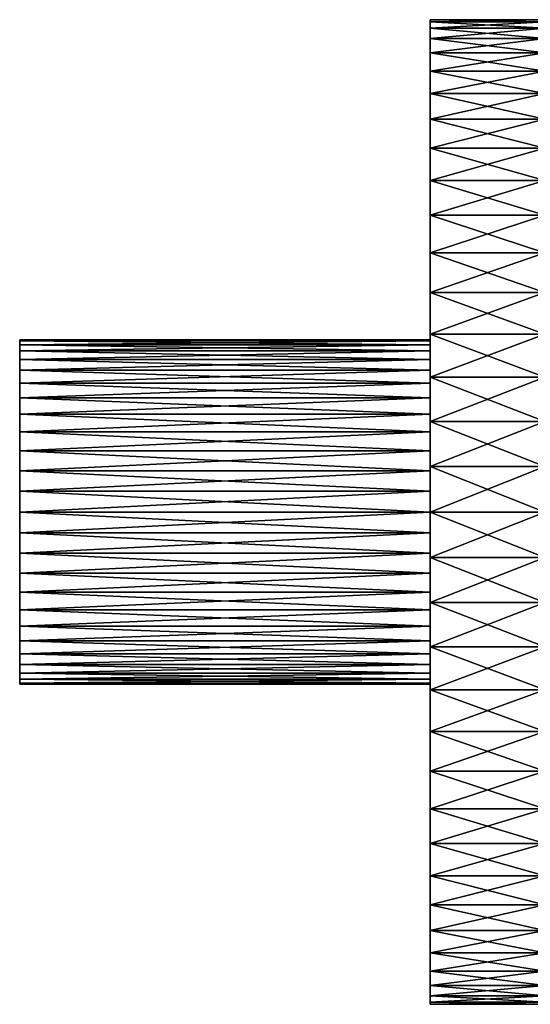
# Model space of a CAD drawing. Header units: metres. Extents: x 0 to 357, y -30 to 30.
# Tile 1 of 9: x 0 to 31, y -30 to 30. Entities that reach past the tile are written whole.
import ezdxf

# ---------------------------------------------------------------- set-up
doc = ezdxf.new("R2010")
doc.units = ezdxf.units.M
doc.layers.add('solid_122525', color=7, linetype='CONTINUOUS')

msp = doc.modelspace()

# ---------------------------------------------------------------- linework, layer by layer
at = {"layer": 'solid_122525'}
for points in [[(25, 29.871975, 2.768099), (32, 29.871975, 2.768099), (32, 29.999954)], [(25, 29.999954), (32, 29.999954), (32, 29.871975, -2.768099)], [(25, 29.871975, 2.768099), (32, 29.999954), (25, 29.999954)], [(25, 29.999954), (32, 29.871975, -2.768099), (25, 29.871975, -2.768099)], [(25, 29.871975, 2.768099), (25, 29.999954), (25, 29.871975, -2.768099)], [(25, 29.48913, 5.51258), (32, 29.48913, 5.51258), (32, 29.871975, 2.768099)], [(25, 29.48913, 5.51258), (32, 29.871975, 2.768099), (25, 29.871975, 2.768099)], [(25, 29.871975, -2.768099), (32, 29.871975, -2.768099), (32, 29.48913, -5.51258)], [(25, 29.871975, -2.768099), (32, 29.48913, -5.51258), (25, 29.48913, -5.51258)], [(25, 29.871975, 2.768099), (25, 29.871975, -2.768099), (25, 29.48913, -5.51258)], [(25, 29.48913, 5.51258), (25, 29.871975, 2.768099), (25, 29.48913, -5.51258)], [(25, 28.854687, 8.210027), (32, 28.854687, 8.210027), (32, 29.48913, 5.51258)], [(25, 28.854687, 8.210027), (32, 29.48913, 5.51258), (25, 29.48913, 5.51258)], [(25, 29.48913, -5.51258), (32, 29.48913, -5.51258), (32, 28.854687, -8.210027)], [(25, 29.48913, -5.51258), (32, 28.854687, -8.210027), (25, 28.854687, -8.210027)], [(25, 29.48913, 5.51258), (25, 29.48913, -5.51258), (25, 28.854687, -8.210027)], [(25, 28.854687, 8.210027), (25, 29.48913, 5.51258), (25, 28.854687, -8.210027)], [(25, 27.974056, 10.837422), (32, 27.974056, 10.837422), (32, 28.854687, 8.210027)], [(25, 27.974056, 10.837422), (32, 28.854687, 8.210027), (25, 28.854687, 8.210027)], [(25, 28.854687, -8.210027), (32, 28.854687, -8.210027), (32, 27.974056, -10.837422)], [(25, 28.854687, -8.210027), (32, 27.974056, -10.837422), (25, 27.974056, -10.837422)], [(25, 28.854687, 8.210027), (25, 28.854687, -8.210027), (25, 27.974056, -10.837422)], [(25, 27.974056, 10.837422), (25, 28.854687, 8.210027), (25, 27.974056, -10.837422)], [(25, 26.854755, 13.372352), (32, 26.854755, 13.372352), (32, 27.974056, 10.837422)], [(25, 26.854755, 13.372352), (32, 27.974056, 10.837422), (25, 27.974056, 10.837422)], [(25, 27.974056, -10.837422), (32, 27.974056, -10.837422), (32, 26.854755, -13.372352)], [(25, 27.974056, -10.837422), (32, 26.854755, -13.372352), (25, 26.854755, -13.372352)], [(25, 27.974056, 10.837422), (25, 27.974056, -10.837422), (25, 26.854755, -13.372352)], [(25, 26.854755, 13.372352), (25, 27.974056, 10.837422), (25, 26.854755, -13.372352)], [(25, 25.506338, 15.793184), (32, 25.506338, 15.793184), (32, 26.854755, 13.372352)], [(25, 25.506338, 15.793184), (32, 26.854755, 13.372352), (25, 26.854755, 13.372352)], [(25, 26.854755, -13.372352), (32, 26.854755, -13.372352), (32, 25.506338, -15.793184)], [(25, 26.854755, -13.372352), (32, 25.506338, -15.793184), (25, 25.506338, -15.793184)], [(25, 26.854755, 13.372352), (25, 26.854755, -13.372352), (25, 25.506338, -15.793184)], [(25, 25.506338, 15.793184), (25, 26.854755, 13.372352), (25, 25.506338, -15.793184)], [(25, 23.940306, 18.079268), (32, 23.940306, 18.079268), (32, 25.506338, 15.793184)], [(25, 23.940306, 18.079268), (32, 25.506338, 15.793184), (25, 25.506338, 15.793184)], [(25, 25.506338, -15.793184), (32, 25.506338, -15.793184), (32, 23.940306, -18.079268)], [(25, 25.506338, -15.793184), (32, 23.940306, -18.079268), (25, 23.940306, -18.079268)], [(25, 25.506338, 15.793184), (25, 25.506338, -15.793184), (25, 23.940306, -18.079268)], [(25, 23.940306, 18.079268), (25, 25.506338, 15.793184), (25, 23.940306, -18.079268)], [(25, 22.170023, 20.211096), (32, 22.170023, 20.211096), (32, 23.940306, 18.079268)], [(25, 22.170023, 20.211096), (32, 23.940306, 18.079268), (25, 23.940306, 18.079268)], [(25, 23.940306, -18.079268), (32, 23.940306, -18.079268), (32, 22.170023, -20.211096)], [(25, 23.940306, -18.079268), (32, 22.170023, -20.211096), (25, 22.170023, -20.211096)], [(25, 23.940306, 18.079268), (25, 23.940306, -18.079268), (25, 22.170023, -20.211096)], [(25, 22.170023, 20.211096), (25, 23.940306, 18.079268), (25, 22.170023, -20.211096)], [(25, 20.210598, 22.170483), (32, 20.210598, 22.170483), (32, 22.170023, 20.211096)], [(25, 20.210598, 22.170483), (32, 22.170023, 20.211096), (25, 22.170023, 20.211096)], [(25, 22.170023, -20.211096), (32, 22.170023, -20.211096), (32, 20.210598, -22.170483)], [(25, 22.170023, -20.211096), (32, 20.210598, -22.170483), (25, 20.210598, -22.170483)], [(25, 22.170023, 20.211096), (25, 22.170023, -20.211096), (25, 20.210598, -22.170483)], [(25, 20.210598, 22.170483), (25, 22.170023, 20.211096), (25, 20.210598, -22.170483)], [(25, 18.078751, 23.94071), (32, 18.078751, 23.94071), (32, 20.210598, 22.170483)], [(25, 18.078751, 23.94071), (32, 20.210598, 22.170483), (25, 20.210598, 22.170483)], [(25, 20.210598, -22.170483), (32, 20.210598, -22.170483), (32, 18.078751, -23.94071)], [(25, 20.210598, -22.170483), (32, 18.078751, -23.94071), (25, 18.078751, -23.94071)], [(25, 20.210598, 22.170483), (25, 20.210598, -22.170483), (25, 18.078751, -23.94071)], [(25, 18.078751, 23.94071), (25, 20.210598, 22.170483), (25, 18.078751, -23.94071)], [(25, 15.792667, 25.50668), (32, 15.792667, 25.50668), (32, 18.078751, 23.94071)], [(25, 15.792667, 25.50668), (32, 18.078751, 23.94071), (25, 18.078751, 23.94071)], [(25, 18.078751, -23.94071), (32, 18.078751, -23.94071), (32, 15.792667, -25.50668)], [(25, 18.078751, -23.94071), (32, 15.792667, -25.50668), (25, 15.792667, -25.50668)], [(25, 18.078751, 23.94071), (25, 18.078751, -23.94071), (25, 15.792667, -25.50668)], [(25, 15.792667, 25.50668), (25, 18.078751, 23.94071), (25, 15.792667, -25.50668)], [(25, 13.371859, 26.855032), (32, 13.371859, 26.855032), (32, 15.792667, 25.50668)], [(25, 13.371859, 26.855032), (32, 15.792667, 25.50668), (25, 15.792667, 25.50668)], [(25, 15.792667, -25.50668), (32, 15.792667, -25.50668), (32, 13.371859, -26.855032)], [(25, 15.792667, -25.50668), (32, 13.371859, -26.855032), (25, 13.371859, -26.855032)], [(25, 15.792667, 25.50668), (25, 15.792667, -25.50668), (25, 13.371859, -26.855032)], [(25, 13.371859, 26.855032), (25, 15.792667, 25.50668), (25, 13.371859, -26.855032)], [(25, 10.83698, 27.974264), (32, 10.83698, 27.974264), (32, 13.371859, 26.855032)], [(25, 10.83698, 27.974264), (32, 13.371859, 26.855032), (25, 13.371859, 26.855032)], [(25, 13.371859, -26.855032), (32, 13.371859, -26.855032), (32, 10.83698, -27.974264)], [(25, 13.371859, -26.855032), (32, 10.83698, -27.974264), (25, 10.83698, -27.974264)], [(25, 13.371859, 26.855032), (25, 13.371859, -26.855032), (25, 10.83698, -27.974264)], [(25, 10.83698, 27.974264), (25, 13.371859, 26.855032), (25, 10.83698, -27.974264)], [(25, 8.209658, 28.85483), (32, 8.209658, 28.85483), (32, 10.83698, 27.974264)], [(25, 8.209658, 28.85483), (32, 10.83698, 27.974264), (25, 10.83698, 27.974264)], [(25, 10.83698, -27.974264), (32, 10.83698, -27.974264), (32, 8.209658, -28.85483)], [(25, 10.83698, -27.974264), (32, 8.209658, -28.85483), (25, 8.209658, -28.85483)], [(25, 10.83698, 27.974264), (25, 9.295695, 4.881959), (25, 8.642114, 5.962078)], [(25, 8.209658, 28.85483), (25, 10.83698, 27.974264), (25, 8.642114, 5.962078)], [(25, 10.83698, 27.974264), (25, 9.817319, 3.721372), (25, 9.295695, 4.881959)], [(25, 10.83698, 27.974264), (25, 10.194348, 2.514623), (25, 9.817319, 3.721372)], [(25, 10.83698, 27.974264), (25, 10.422388, 1.264898), (25, 10.194348, 2.514623)], [(25, 10.83698, 27.974264), (25, 10.5), (25, 10.422388, 1.264898)], [(25, 10.83698, -27.974264), (25, 10.422388, -1.264898), (25, 10.5)], [(25, 10.83698, 27.974264), (25, 10.83698, -27.974264), (25, 10.5)], [(25, 10.83698, -27.974264), (25, 8.209658, -28.85483), (25, 10.422388, -1.264898)], [(0, 10.423443, 1.265635), (25, 10.422388, 1.264898), (25, 10.5)], [(0, 10.499165), (25, 10.5), (25, 10.422388, -1.264898)], [(0, 10.423443, 1.265635), (25, 10.5), (0, 10.499165)], [(0, 10.499165), (25, 10.422388, -1.264898), (0, 10.423443, -1.265635)], [(0, 10.423443, 1.265635), (0, 10.499165), (0, 10.423443, -1.265635)], [(0, 10.194078, 2.512614), (25, 10.422388, 1.264898), (0, 10.423443, 1.265635)], [(0, 10.423443, -1.265635), (25, 10.422388, -1.264898), (25, 10.194348, -2.514623)], [(0, 10.423443, -1.265635), (25, 10.194348, -2.514623), (0, 10.194078, -2.512614)], [(0, 10.423443, 1.265635), (0, 10.423443, -1.265635), (0, 10.194078, -2.512614)], [(0, 10.194078, 2.512614), (0, 10.423443, 1.265635), (0, 10.194078, -2.512614)], [(0, 10.194078, 2.512614), (25, 10.194348, 2.514623), (25, 10.422388, 1.264898)], [(25, 8.209658, -28.85483), (25, 10.194348, -2.514623), (25, 10.422388, -1.264898)], [(0, 9.817671, 3.723351), (25, 9.817319, 3.721372), (25, 10.194348, 2.514623)], [(0, 9.817671, 3.723351), (25, 10.194348, 2.514623), (0, 10.194078, 2.512614)], [(0, 10.194078, -2.512614), (25, 10.194348, -2.514623), (25, 9.817319, -3.721372)], [(0, 10.194078, -2.512614), (25, 9.817319, -3.721372), (0, 9.817671, -3.723351)], [(0, 10.194078, 2.512614), (0, 10.194078, -2.512614), (0, 9.817671, -3.723351)], [(0, 9.817671, 3.723351), (0, 10.194078, 2.512614), (0, 9.817671, -3.723351)], [(0, 9.296549, 4.879205), (25, 9.817319, 3.721372), (0, 9.817671, 3.723351)], [(0, 9.817671, -3.723351), (25, 9.817319, -3.721372), (25, 9.295695, -4.881959)], [(0, 9.817671, -3.723351), (25, 9.295695, -4.881959), (0, 9.296549, -4.879205)], [(0, 9.817671, 3.723351), (0, 9.817671, -3.723351), (0, 9.296549, -4.879205)], [(0, 9.296549, 4.879205), (0, 9.817671, 3.723351), (0, 9.296549, -4.879205)], [(0, 9.296549, 4.879205), (25, 9.295695, 4.881959), (25, 9.817319, 3.721372)], [(25, 8.209658, -28.85483), (25, 9.817319, -3.721372), (25, 10.194348, -2.514623)], [(25, 8.209658, -28.85483), (25, 9.295695, -4.881959), (25, 9.817319, -3.721372)], [(0, 8.641331, 5.96468), (25, 9.295695, 4.881959), (0, 9.296549, 4.879205)], [(0, 9.296549, -4.879205), (25, 9.295695, -4.881959), (25, 8.642114, -5.962078)], [(0, 9.296549, -4.879205), (25, 8.642114, -5.962078), (0, 8.641331, -5.96468)], [(0, 9.296549, 4.879205), (0, 9.296549, -4.879205), (0, 8.641331, -5.96468)], [(0, 8.641331, 5.96468), (0, 9.296549, 4.879205), (0, 8.641331, -5.96468)], [(0, 8.641331, 5.96468), (25, 8.642114, 5.962078), (25, 9.295695, 4.881959)], [(25, 8.209658, -28.85483), (25, 8.642114, -5.962078), (25, 9.295695, -4.881959)], [(0, 7.858737, 6.962234), (25, 7.856932, 6.964659), (25, 8.642114, 5.962078)], [(0, 7.858737, 6.962234), (25, 8.642114, 5.962078), (0, 8.641331, 5.96468)], [(0, 8.641331, -5.96468), (25, 8.642114, -5.962078), (25, 7.856932, -6.964659)], [(0, 8.641331, -5.96468), (25, 7.856932, -6.964659), (0, 7.858737, -6.962234)], [(0, 8.641331, 5.96468), (0, 8.641331, -5.96468), (0, 7.858737, -6.962234)], [(0, 7.858737, 6.962234), (0, 8.641331, 5.96468), (0, 7.858737, -6.962234)], [(25, 8.209658, 28.85483), (25, 8.642114, 5.962078), (25, 7.856932, 6.964659)], [(25, 8.209658, -28.85483), (25, 7.856932, -6.964659), (25, 8.642114, -5.962078)], [(0, 6.962788, 7.859363), (25, 7.856932, 6.964659), (0, 7.858737, 6.962234)], [(0, 7.858737, -6.962234), (25, 7.856932, -6.964659), (25, 6.964659, -7.856932)], [(0, 7.858737, -6.962234), (25, 6.964659, -7.856932), (0, 6.962788, -7.859363)], [(0, 7.858737, 6.962234), (0, 7.858737, -6.962234), (0, 6.962788, -7.859363)], [(0, 6.962788, 7.859363), (0, 7.858737, 6.962234), (0, 6.962788, -7.859363)], [(0, 6.962788, 7.859363), (25, 6.964659, 7.856932), (25, 7.856932, 6.964659)], [(25, 5.512311, 29.489223), (32, 5.512311, 29.489223), (32, 8.209658, 28.85483)], [(25, 5.512311, 29.489223), (32, 8.209658, 28.85483), (25, 8.209658, 28.85483)], [(25, 8.209658, -28.85483), (32, 8.209658, -28.85483), (32, 5.512311, -29.489223)], [(25, 8.209658, -28.85483), (32, 5.512311, -29.489223), (25, 5.512311, -29.489223)], [(25, 8.209658, 28.85483), (25, 6.964659, 7.856932), (25, 5.962078, 8.642114)], [(25, 5.512311, 29.489223), (25, 8.209658, 28.85483), (25, 5.962078, 8.642114)], [(25, 8.209658, 28.85483), (25, 7.856932, 6.964659), (25, 6.964659, 7.856932)], [(25, 8.209658, -28.85483), (25, 5.512311, -29.489223), (25, 7.856932, -6.964659)], [(25, 5.512311, -29.489223), (25, 6.964659, -7.856932), (25, 7.856932, -6.964659)], [(0, 5.964205, 8.640643), (25, 5.962078, 8.642114), (25, 6.964659, 7.856932)], [(0, 5.964205, 8.640643), (25, 6.964659, 7.856932), (0, 6.962788, 7.859363)], [(0, 6.962788, -7.859363), (25, 6.964659, -7.856932), (25, 5.962078, -8.642114)], [(0, 6.962788, -7.859363), (25, 5.962078, -8.642114), (0, 5.964205, -8.640643)], [(0, 6.962788, 7.859363), (0, 6.962788, -7.859363), (0, 5.964205, -8.640643)], [(0, 5.964205, 8.640643), (0, 6.962788, 7.859363), (0, 5.964205, -8.640643)], [(25, 5.512311, -29.489223), (25, 5.962078, -8.642114), (25, 6.964659, -7.856932)], [(0, 4.879593, 9.297288), (25, 5.962078, 8.642114), (0, 5.964205, 8.640643)], [(0, 5.964205, -8.640643), (25, 5.962078, -8.642114), (25, 4.881959, -9.295695)], [(0, 5.964205, -8.640643), (25, 4.881959, -9.295695), (0, 4.879593, -9.297288)], [(0, 5.964205, 8.640643), (0, 5.964205, -8.640643), (0, 4.879593, -9.297288)], [(0, 4.879593, 9.297288), (0, 5.964205, 8.640643), (0, 4.879593, -9.297288)], [(0, 4.879593, 9.297288), (25, 4.881959, 9.295695), (25, 5.962078, 8.642114)], [(25, 5.512311, 29.489223), (25, 5.962078, 8.642114), (25, 4.881959, 9.295695)], [(25, 5.512311, -29.489223), (25, 4.881959, -9.295695), (25, 5.962078, -8.642114)], [(25, 2.767954, 29.872034), (32, 2.767954, 29.872034), (32, 5.512311, 29.489223)], [(25, 2.767954, 29.872034), (32, 5.512311, 29.489223), (25, 5.512311, 29.489223)], [(25, 5.512311, -29.489223), (32, 5.512311, -29.489223), (32, 2.767954, -29.872034)], [(25, 5.512311, -29.489223), (32, 2.767954, -29.872034), (25, 2.767954, -29.872034)], [(25, 5.512311, 29.489223), (25, 4.881959, 9.295695), (25, 3.721372, 9.817319)], [(25, 2.767954, 29.872034), (25, 5.512311, 29.489223), (25, 3.721372, 9.817319)], [(25, 5.512311, -29.489223), (25, 2.767954, -29.872034), (25, 4.881959, -9.295695)], [(0, 3.723055, 9.81689), (25, 3.721372, 9.817319), (25, 4.881959, 9.295695)], [(0, 3.723055, 9.81689), (25, 4.881959, 9.295695), (0, 4.879593, 9.297288)], [(0, 4.879593, -9.297288), (25, 4.881959, -9.295695), (25, 3.721372, -9.817319)], [(0, 4.879593, -9.297288), (25, 3.721372, -9.817319), (0, 3.723055, -9.81689)], [(0, 4.879593, 9.297288), (0, 4.879593, -9.297288), (0, 3.723055, -9.81689)], [(0, 3.723055, 9.81689), (0, 4.879593, 9.297288), (0, 3.723055, -9.81689)], [(25, 2.767954, -29.872034), (25, 3.721372, -9.817319), (25, 4.881959, -9.295695)], [(0, 2.512815, 10.194889), (25, 3.721372, 9.817319), (0, 3.723055, 9.81689)], [(0, 3.723055, -9.81689), (25, 3.721372, -9.817319), (25, 2.515129, -10.194282)], [(0, 3.723055, -9.81689), (25, 2.515129, -10.194282), (0, 2.512815, -10.194889)], [(0, 3.723055, 9.81689), (0, 3.723055, -9.81689), (0, 2.512815, -10.194889)], [(0, 2.512815, 10.194889), (0, 3.723055, 9.81689), (0, 2.512815, -10.194889)], [(0, 2.512815, 10.194889), (25, 2.515129, 10.194282), (25, 3.721372, 9.817319)], [(25, 2.767954, 29.872034), (25, 3.721372, 9.817319), (25, 2.515129, 10.194282)], [(25, 2.767954, -29.872034), (25, 2.515129, -10.194282), (25, 3.721372, -9.817319)], [(0, 1.274662, 10.421506), (25, 1.27729, 10.420757), (25, 2.515129, 10.194282)], [(0, 1.274662, 10.421506), (25, 2.515129, 10.194282), (0, 2.512815, 10.194889)], [(0, 2.512815, -10.194889), (25, 2.515129, -10.194282), (25, 1.27729, -10.420757)], [(0, 2.512815, -10.194889), (25, 1.27729, -10.420757), (0, 1.274662, -10.421506)], [(0, 2.512815, 10.194889), (0, 2.512815, -10.194889), (0, 1.274662, -10.421506)], [(0, 1.274662, 10.421506), (0, 2.512815, 10.194889), (0, 1.274662, -10.421506)], [(25, 0, 30), (32, 0, 30), (32, 2.767954, 29.872034)], [(25, 2.767954, 29.872034), (25, 0, 30), (32, 2.767954, 29.872034)], [(25, 2.767954, -29.872034), (32, 2.767954, -29.872034), (32, 0, -30)], [(25, 2.767954, -29.872034), (32, 0, -30), (25, 0, -30)], [(25, 2.767954, 29.872034), (25, 1.27729, 10.420757), (25, 0, 10.5)], [(25, 2.767954, 29.872034), (25, 0, 10.5), (25, 0, 30)], [(25, 2.767954, 29.872034), (25, 2.515129, 10.194282), (25, 1.27729, 10.420757)], [(25, 2.767954, -29.872034), (25, 0, -30), (25, 2.515129, -10.194282)], [(25, 0, -30), (25, 1.27729, -10.420757), (25, 2.515129, -10.194282)], [(0, 0, 10.5), (25, 0, 10.5), (25, 1.27729, 10.420757)], [(0, 1.274662, 10.421506), (0, 0, 10.5), (25, 1.27729, 10.420757)], [(0, 1.274662, -10.421506), (25, 1.27729, -10.420757), (25, 0, -10.5)], [(0, 1.274662, -10.421506), (25, 0, -10.5), (0, 0, -10.5)], [(0, 1.274662, 10.421506), (0, 0, -10.5), (0, 0, 10.5)], [(0, 1.274662, 10.421506), (0, 1.274662, -10.421506), (0, 0, -10.5)], [(25, 0, -30), (25, 0, -10.5), (25, 1.27729, -10.420757)], [(0, -1.274662, 10.421506), (25, -1.27729, 10.420757), (25, 0, 10.5)], [(0, -1.274662, 10.421506), (25, 0, 10.5), (0, 0, 10.5)], [(0, 0, -10.5), (25, 0, -10.5), (25, -1.27729, -10.420757)], [(0, 0, -10.5), (25, -1.27729, -10.420757), (0, -1.274662, -10.421506)], [(0, 0, -10.5), (0, -1.274662, -10.421506), (0, 0, 10.5)], [(25, -2.767954, 29.872034), (32, -2.767954, 29.872034), (32, 0, 30)], [(25, -2.767954, 29.872034), (32, 0, 30), (25, 0, 30)], [(25, 0, -30), (32, 0, -30), (32, -2.767954, -29.872034)], [(25, 0, -30), (32, -2.767954, -29.872034), (25, -2.767954, -29.872034)], [(25, 0, 30), (25, 0, 10.5), (25, -1.27729, 10.420757)], [(25, -2.767954, -29.872034), (25, -1.27729, -10.420757), (25, 0, -10.5)], [(25, 0, -30), (25, -2.767954, -29.872034), (25, 0, -10.5)], [(25, 0, 30), (25, -1.27729, 10.420757), (25, -2.515129, 10.194282)], [(25, -2.767954, 29.872034), (25, 0, 30), (25, -2.515129, 10.194282)], [(0, -1.274662, -10.421506), (0, -1.274662, 10.421506), (0, 0, 10.5)], [(0, -1.274662, -10.421506), (25, -1.27729, -10.420757), (25, -2.515129, -10.194282)], [(0, -1.274662, -10.421506), (25, -2.515129, -10.194282), (0, -2.512815, -10.194889)], [(0, -2.512815, 10.194889), (25, -1.27729, 10.420757), (0, -1.274662, 10.421506)], [(0, -2.512815, -10.194889), (0, -2.512815, 10.194889), (0, -1.274662, 10.421506)], [(0, -1.274662, -10.421506), (0, -2.512815, -10.194889), (0, -1.274662, 10.421506)], [(0, -2.512815, 10.194889), (25, -2.515129, 10.194282), (25, -1.27729, 10.420757)], [(25, -2.767954, -29.872034), (25, -2.515129, -10.194282), (25, -1.27729, -10.420757)], [(0, -2.512815, -10.194889), (25, -2.515129, -10.194282), (25, -3.721372, -9.817319)], [(0, -2.512815, -10.194889), (25, -3.721372, -9.817319), (0, -3.723055, -9.81689)], [(0, -3.723055, 9.81689), (25, -2.515129, 10.194282), (0, -2.512815, 10.194889)], [(0, -3.723055, -9.81689), (0, -3.723055, 9.81689), (0, -2.512815, 10.194889)], [(0, -2.512815, -10.194889), (0, -3.723055, -9.81689), (0, -2.512815, 10.194889)], [(0, -3.723055, 9.81689), (25, -3.721372, 9.817319), (25, -2.515129, 10.194282)], [(25, -2.767954, -29.872034), (25, -3.721372, -9.817319), (25, -2.515129, -10.194282)], [(25, -2.767954, 29.872034), (25, -2.515129, 10.194282), (25, -3.721372, 9.817319)], [(25, -2.767954, -29.872034), (32, -2.767954, -29.872034), (32, -5.512311, -29.489223)], [(25, -2.767954, -29.872034), (32, -5.512311, -29.489223), (25, -5.512311, -29.489223)], [(25, -5.512311, 29.489223), (32, -5.512311, 29.489223), (32, -2.767954, 29.872034)], [(25, -5.512311, 29.489223), (32, -2.767954, 29.872034), (25, -2.767954, 29.872034)], [(25, -2.767954, -29.872034), (25, -5.512311, -29.489223), (25, -3.721372, -9.817319)], [(25, -2.767954, 29.872034), (25, -3.721372, 9.817319), (25, -4.881959, 9.295695)], [(25, -5.512311, 29.489223), (25, -2.767954, 29.872034), (25, -4.881959, 9.295695)], [(0, -3.723055, -9.81689), (25, -3.721372, -9.817319), (25, -4.881959, -9.295695)], [(0, -4.879593, 9.297288), (25, -4.881959, 9.295695), (25, -3.721372, 9.817319)], [(0, -4.879593, 9.297288), (25, -3.721372, 9.817319), (0, -3.723055, 9.81689)], [(0, -3.723055, -9.81689), (25, -4.881959, -9.295695), (0, -4.879593, -9.297288)], [(0, -4.879593, -9.297288), (0, -4.879593, 9.297288), (0, -3.723055, 9.81689)], [(0, -3.723055, -9.81689), (0, -4.879593, -9.297288), (0, -3.723055, 9.81689)], [(25, -5.512311, -29.489223), (25, -4.881959, -9.295695), (25, -3.721372, -9.817319)], [(0, -4.879593, -9.297288), (25, -4.881959, -9.295695), (25, -5.962078, -8.642114)], [(0, -4.879593, -9.297288), (25, -5.962078, -8.642114), (0, -5.964205, -8.640643)], [(0, -5.964205, 8.640643), (25, -4.881959, 9.295695), (0, -4.879593, 9.297288)], [(0, -5.964205, -8.640643), (0, -5.964205, 8.640643), (0, -4.879593, 9.297288)], [(0, -4.879593, -9.297288), (0, -5.964205, -8.640643), (0, -4.879593, 9.297288)], [(0, -5.964205, 8.640643), (25, -5.962078, 8.642114), (25, -4.881959, 9.295695)], [(25, -5.512311, -29.489223), (25, -5.962078, -8.642114), (25, -4.881959, -9.295695)], [(25, -5.512311, 29.489223), (25, -4.881959, 9.295695), (25, -5.962078, 8.642114)], [(0, -5.964205, -8.640643), (25, -5.962078, -8.642114), (25, -6.964659, -7.856932)], [(0, -6.962788, 7.859363), (25, -6.964659, 7.856932), (25, -5.962078, 8.642114)], [(0, -6.962788, 7.859363), (25, -5.962078, 8.642114), (0, -5.964205, 8.640643)], [(0, -5.964205, -8.640643), (25, -6.964659, -7.856932), (0, -6.962788, -7.859363)], [(0, -6.962788, -7.859363), (0, -6.962788, 7.859363), (0, -5.964205, 8.640643)], [(0, -5.964205, -8.640643), (0, -6.962788, -7.859363), (0, -5.964205, 8.640643)], [(25, -5.512311, -29.489223), (32, -5.512311, -29.489223), (32, -8.209658, -28.85483)], [(25, -5.512311, -29.489223), (32, -8.209658, -28.85483), (25, -8.209658, -28.85483)], [(25, -8.209658, 28.85483), (32, -8.209658, 28.85483), (32, -5.512311, 29.489223)], [(25, -8.209658, 28.85483), (32, -5.512311, 29.489223), (25, -5.512311, 29.489223)], [(25, -5.512311, -29.489223), (25, -8.209658, -28.85483), (25, -5.962078, -8.642114)], [(25, -5.512311, 29.489223), (25, -6.964659, 7.856932), (25, -7.856932, 6.964659)], [(25, -8.209658, 28.85483), (25, -5.512311, 29.489223), (25, -7.856932, 6.964659)], [(25, -5.512311, 29.489223), (25, -5.962078, 8.642114), (25, -6.964659, 7.856932)], [(25, -8.209658, -28.85483), (25, -6.964659, -7.856932), (25, -5.962078, -8.642114)], [(0, -6.962788, -7.859363), (25, -6.964659, -7.856932), (25, -7.856932, -6.964659)], [(0, -6.962788, -7.859363), (25, -7.856932, -6.964659), (0, -7.858737, -6.962234)], [(0, -7.858737, 6.962234), (25, -6.964659, 7.856932), (0, -6.962788, 7.859363)], [(0, -7.858737, -6.962234), (0, -7.858737, 6.962234), (0, -6.962788, 7.859363)], [(0, -6.962788, -7.859363), (0, -7.858737, -6.962234), (0, -6.962788, 7.859363)], [(0, -7.858737, 6.962234), (25, -7.856932, 6.964659), (25, -6.964659, 7.856932)], [(25, -8.209658, -28.85483), (25, -7.856932, -6.964659), (25, -6.964659, -7.856932)], [(0, -7.858737, -6.962234), (25, -7.856932, -6.964659), (25, -8.642114, -5.962078)], [(0, -8.641331, 5.96468), (25, -8.642114, 5.962078), (25, -7.856932, 6.964659)], [(0, -8.641331, 5.96468), (25, -7.856932, 6.964659), (0, -7.858737, 6.962234)], [(0, -7.858737, -6.962234), (25, -8.642114, -5.962078), (0, -8.641331, -5.96468)], [(0, -8.641331, -5.96468), (0, -8.641331, 5.96468), (0, -7.858737, 6.962234)], [(0, -7.858737, -6.962234), (0, -8.641331, -5.96468), (0, -7.858737, 6.962234)], [(25, -8.209658, -28.85483), (25, -8.642114, -5.962078), (25, -7.856932, -6.964659)], [(25, -8.209658, 28.85483), (25, -7.856932, 6.964659), (25, -8.642114, 5.962078)], [(25, -8.209658, -28.85483), (32, -8.209658, -28.85483), (32, -10.83698, -27.974264)], [(25, -8.209658, -28.85483), (32, -10.83698, -27.974264), (25, -10.83698, -27.974264)], [(25, -10.83698, 27.974264), (32, -10.83698, 27.974264), (32, -8.209658, 28.85483)], [(25, -10.83698, 27.974264), (32, -8.209658, 28.85483), (25, -8.209658, 28.85483)], [(25, -8.209658, -28.85483), (25, -10.83698, -27.974264), (25, -8.642114, -5.962078)], [(25, -8.209658, 28.85483), (25, -10.194348, 2.514623), (25, -10.422388, 1.264898)], [(25, -10.83698, 27.974264), (25, -8.209658, 28.85483), (25, -10.422388, 1.264898)], [(25, -8.209658, 28.85483), (25, -9.817319, 3.721372), (25, -10.194348, 2.514623)], [(25, -8.209658, 28.85483), (25, -9.295695, 4.881959), (25, -9.817319, 3.721372)], [(25, -8.209658, 28.85483), (25, -8.642114, 5.962078), (25, -9.295695, 4.881959)], [(0, -8.641331, -5.96468), (25, -8.642114, -5.962078), (25, -9.295695, -4.881959)], [(0, -8.641331, -5.96468), (25, -9.295695, -4.881959), (0, -9.296549, -4.879205)], [(0, -9.296549, 4.879205), (25, -8.642114, 5.962078), (0, -8.641331, 5.96468)], [(0, -9.296549, -4.879205), (0, -9.296549, 4.879205), (0, -8.641331, 5.96468)], [(0, -8.641331, -5.96468), (0, -9.296549, -4.879205), (0, -8.641331, 5.96468)], [(0, -9.296549, 4.879205), (25, -9.295695, 4.881959), (25, -8.642114, 5.962078)], [(25, -10.83698, -27.974264), (25, -9.295695, -4.881959), (25, -8.642114, -5.962078)], [(0, -9.296549, -4.879205), (25, -9.295695, -4.881959), (25, -9.817319, -3.721372)], [(0, -9.817671, 3.723351), (25, -9.817319, 3.721372), (25, -9.295695, 4.881959)], [(0, -9.817671, 3.723351), (25, -9.295695, 4.881959), (0, -9.296549, 4.879205)], [(0, -9.296549, -4.879205), (25, -9.817319, -3.721372), (0, -9.817671, -3.723351)], [(0, -9.817671, -3.723351), (0, -9.817671, 3.723351), (0, -9.296549, 4.879205)], [(0, -9.296549, -4.879205), (0, -9.817671, -3.723351), (0, -9.296549, 4.879205)], [(25, -10.83698, -27.974264), (25, -9.817319, -3.721372), (25, -9.295695, -4.881959)], [(0, -9.817671, -3.723351), (25, -9.817319, -3.721372), (25, -10.194348, -2.514623)], [(0, -10.194078, 2.512614), (25, -10.194348, 2.514623), (25, -9.817319, 3.721372)], [(0, -10.194078, 2.512614), (25, -9.817319, 3.721372), (0, -9.817671, 3.723351)], [(0, -9.817671, -3.723351), (25, -10.194348, -2.514623), (0, -10.194078, -2.512614)], [(0, -10.194078, -2.512614), (0, -10.194078, 2.512614), (0, -9.817671, 3.723351)], [(0, -9.817671, -3.723351), (0, -10.194078, -2.512614), (0, -9.817671, 3.723351)], [(0, -10.194078, -2.512614), (25, -10.194348, -2.514623), (25, -10.422388, -1.264898)], [(0, -10.194078, -2.512614), (25, -10.422388, -1.264898), (0, -10.423443, -1.265635)], [(0, -10.423443, 1.265635), (25, -10.194348, 2.514623), (0, -10.194078, 2.512614)], [(0, -10.423443, -1.265635), (0, -10.423443, 1.265635), (0, -10.194078, 2.512614)], [(0, -10.194078, -2.512614), (0, -10.423443, -1.265635), (0, -10.194078, 2.512614)], [(0, -10.423443, 1.265635), (25, -10.422388, 1.264898), (25, -10.194348, 2.514623)], [(25, -10.83698, -27.974264), (25, -10.194348, -2.514623), (25, -9.817319, -3.721372)], [(25, -10.83698, -27.974264), (25, -10.422388, -1.264898), (25, -10.194348, -2.514623)], [(0, -10.423443, -1.265635), (25, -10.422388, -1.264898), (25, -10.5)], [(0, -10.499165), (25, -10.5), (25, -10.422388, 1.264898)], [(0, -10.499165), (25, -10.422388, 1.264898), (0, -10.423443, 1.265635)], [(0, -10.423443, -1.265635), (25, -10.5), (0, -10.499165)], [(0, -10.423443, -1.265635), (0, -10.499165), (0, -10.423443, 1.265635)], [(25, -10.83698, -27.974264), (25, -10.5), (25, -10.422388, -1.264898)], [(25, -10.83698, 27.974264), (25, -10.422388, 1.264898), (25, -10.5)], [(25, -10.83698, -27.974264), (25, -10.83698, 27.974264), (25, -10.5)], [(25, -10.83698, -27.974264), (32, -10.83698, -27.974264), (32, -13.371859, -26.855032)], [(25, -10.83698, -27.974264), (32, -13.371859, -26.855032), (25, -13.371859, -26.855032)], [(25, -13.371859, 26.855032), (32, -13.371859, 26.855032), (32, -10.83698, 27.974264)], [(25, -13.371859, 26.855032), (32, -10.83698, 27.974264), (25, -10.83698, 27.974264)], [(25, -13.371859, -26.855032), (25, -13.371859, 26.855032), (25, -10.83698, 27.974264)], [(25, -10.83698, -27.974264), (25, -13.371859, -26.855032), (25, -10.83698, 27.974264)], [(25, -13.371859, -26.855032), (32, -13.371859, -26.855032), (32, -15.792667, -25.50668)], [(25, -13.371859, -26.855032), (32, -15.792667, -25.50668), (25, -15.792667, -25.50668)], [(25, -15.792667, 25.50668), (32, -15.792667, 25.50668), (32, -13.371859, 26.855032)], [(25, -15.792667, 25.50668), (32, -13.371859, 26.855032), (25, -13.371859, 26.855032)], [(25, -15.792667, -25.50668), (25, -15.792667, 25.50668), (25, -13.371859, 26.855032)], [(25, -13.371859, -26.855032), (25, -15.792667, -25.50668), (25, -13.371859, 26.855032)], [(25, -15.792667, -25.50668), (32, -15.792667, -25.50668), (32, -18.078751, -23.94071)], [(25, -15.792667, -25.50668), (32, -18.078751, -23.94071), (25, -18.078751, -23.94071)], [(25, -18.078751, 23.94071), (32, -18.078751, 23.94071), (32, -15.792667, 25.50668)], [(25, -18.078751, 23.94071), (32, -15.792667, 25.50668), (25, -15.792667, 25.50668)], [(25, -18.078751, -23.94071), (25, -18.078751, 23.94071), (25, -15.792667, 25.50668)], [(25, -15.792667, -25.50668), (25, -18.078751, -23.94071), (25, -15.792667, 25.50668)], [(25, -18.078751, -23.94071), (32, -18.078751, -23.94071), (32, -20.210598, -22.170483)], [(25, -18.078751, -23.94071), (32, -20.210598, -22.170483), (25, -20.210598, -22.170483)], [(25, -20.210598, 22.170483), (32, -20.210598, 22.170483), (32, -18.078751, 23.94071)], [(25, -20.210598, 22.170483), (32, -18.078751, 23.94071), (25, -18.078751, 23.94071)], [(25, -20.210598, -22.170483), (25, -20.210598, 22.170483), (25, -18.078751, 23.94071)], [(25, -18.078751, -23.94071), (25, -20.210598, -22.170483), (25, -18.078751, 23.94071)], [(25, -20.210598, -22.170483), (32, -20.210598, -22.170483), (32, -22.170023, -20.211096)], [(25, -20.210598, -22.170483), (32, -22.170023, -20.211096), (25, -22.170023, -20.211096)], [(25, -22.170023, 20.211096), (32, -22.170023, 20.211096), (32, -20.210598, 22.170483)], [(25, -22.170023, 20.211096), (32, -20.210598, 22.170483), (25, -20.210598, 22.170483)], [(25, -22.170023, -20.211096), (25, -22.170023, 20.211096), (25, -20.210598, 22.170483)], [(25, -20.210598, -22.170483), (25, -22.170023, -20.211096), (25, -20.210598, 22.170483)], [(25, -22.170023, -20.211096), (32, -22.170023, -20.211096), (32, -23.940306, -18.079268)], [(25, -22.170023, -20.211096), (32, -23.940306, -18.079268), (25, -23.940306, -18.079268)], [(25, -23.940306, 18.079268), (32, -23.940306, 18.079268), (32, -22.170023, 20.211096)], [(25, -23.940306, 18.079268), (32, -22.170023, 20.211096), (25, -22.170023, 20.211096)], [(25, -23.940306, -18.079268), (25, -23.940306, 18.079268), (25, -22.170023, 20.211096)], [(25, -22.170023, -20.211096), (25, -23.940306, -18.079268), (25, -22.170023, 20.211096)], [(25, -23.940306, -18.079268), (32, -23.940306, -18.079268), (32, -25.506338, -15.793184)], [(25, -23.940306, -18.079268), (32, -25.506338, -15.793184), (25, -25.506338, -15.793184)], [(25, -25.506338, 15.793184), (32, -25.506338, 15.793184), (32, -23.940306, 18.079268)], [(25, -25.506338, 15.793184), (32, -23.940306, 18.079268), (25, -23.940306, 18.079268)], [(25, -25.506338, -15.793184), (25, -25.506338, 15.793184), (25, -23.940306, 18.079268)], [(25, -23.940306, -18.079268), (25, -25.506338, -15.793184), (25, -23.940306, 18.079268)], [(25, -25.506338, -15.793184), (32, -25.506338, -15.793184), (32, -26.854755, -13.372352)], [(25, -25.506338, -15.793184), (32, -26.854755, -13.372352), (25, -26.854755, -13.372352)], [(25, -26.854755, 13.372352), (32, -26.854755, 13.372352), (32, -25.506338, 15.793184)], [(25, -26.854755, 13.372352), (32, -25.506338, 15.793184), (25, -25.506338, 15.793184)], [(25, -26.854755, -13.372352), (25, -26.854755, 13.372352), (25, -25.506338, 15.793184)], [(25, -25.506338, -15.793184), (25, -26.854755, -13.372352), (25, -25.506338, 15.793184)], [(25, -26.854755, -13.372352), (32, -26.854755, -13.372352), (32, -27.974056, -10.837422)], [(25, -26.854755, -13.372352), (32, -27.974056, -10.837422), (25, -27.974056, -10.837422)], [(25, -27.974056, 10.837422), (32, -27.974056, 10.837422), (32, -26.854755, 13.372352)], [(25, -27.974056, 10.837422), (32, -26.854755, 13.372352), (25, -26.854755, 13.372352)], [(25, -27.974056, -10.837422), (25, -27.974056, 10.837422), (25, -26.854755, 13.372352)], [(25, -26.854755, -13.372352), (25, -27.974056, -10.837422), (25, -26.854755, 13.372352)], [(25, -27.974056, -10.837422), (32, -27.974056, -10.837422), (32, -28.854687, -8.210027)], [(25, -27.974056, -10.837422), (32, -28.854687, -8.210027), (25, -28.854687, -8.210027)], [(25, -28.854687, 8.210027), (32, -28.854687, 8.210027), (32, -27.974056, 10.837422)], [(25, -28.854687, 8.210027), (32, -27.974056, 10.837422), (25, -27.974056, 10.837422)], [(25, -28.854687, -8.210027), (25, -28.854687, 8.210027), (25, -27.974056, 10.837422)], [(25, -27.974056, -10.837422), (25, -28.854687, -8.210027), (25, -27.974056, 10.837422)], [(25, -28.854687, -8.210027), (32, -28.854687, -8.210027), (32, -29.48913, -5.51258)], [(25, -28.854687, -8.210027), (32, -29.48913, -5.51258), (25, -29.48913, -5.51258)], [(25, -29.48913, 5.51258), (32, -29.48913, 5.51258), (32, -28.854687, 8.210027)], [(25, -29.48913, 5.51258), (32, -28.854687, 8.210027), (25, -28.854687, 8.210027)], [(25, -29.48913, -5.51258), (25, -29.48913, 5.51258), (25, -28.854687, 8.210027)], [(25, -28.854687, -8.210027), (25, -29.48913, -5.51258), (25, -28.854687, 8.210027)], [(25, -29.48913, -5.51258), (32, -29.48913, -5.51258), (32, -29.871975, -2.768099)], [(25, -29.48913, -5.51258), (32, -29.871975, -2.768099), (25, -29.871975, -2.768099)], [(25, -29.871975, 2.768099), (32, -29.871975, 2.768099), (32, -29.48913, 5.51258)], [(25, -29.871975, 2.768099), (32, -29.48913, 5.51258), (25, -29.48913, 5.51258)], [(25, -29.871975, -2.768099), (25, -29.871975, 2.768099), (25, -29.48913, 5.51258)], [(25, -29.48913, -5.51258), (25, -29.871975, -2.768099), (25, -29.48913, 5.51258)], [(25, -29.871975, -2.768099), (32, -29.871975, -2.768099), (32, -29.999954)], [(25, -29.999954), (32, -29.999954), (32, -29.871975, 2.768099)], [(25, -29.871975, -2.768099), (32, -29.999954), (25, -29.999954)], [(25, -29.999954), (32, -29.871975, 2.768099), (25, -29.871975, 2.768099)], [(25, -29.871975, -2.768099), (25, -29.999954), (25, -29.871975, 2.768099)]]:
    msp.add_3dface(points, dxfattribs=at)

doc.saveas('drawing.dxf')
